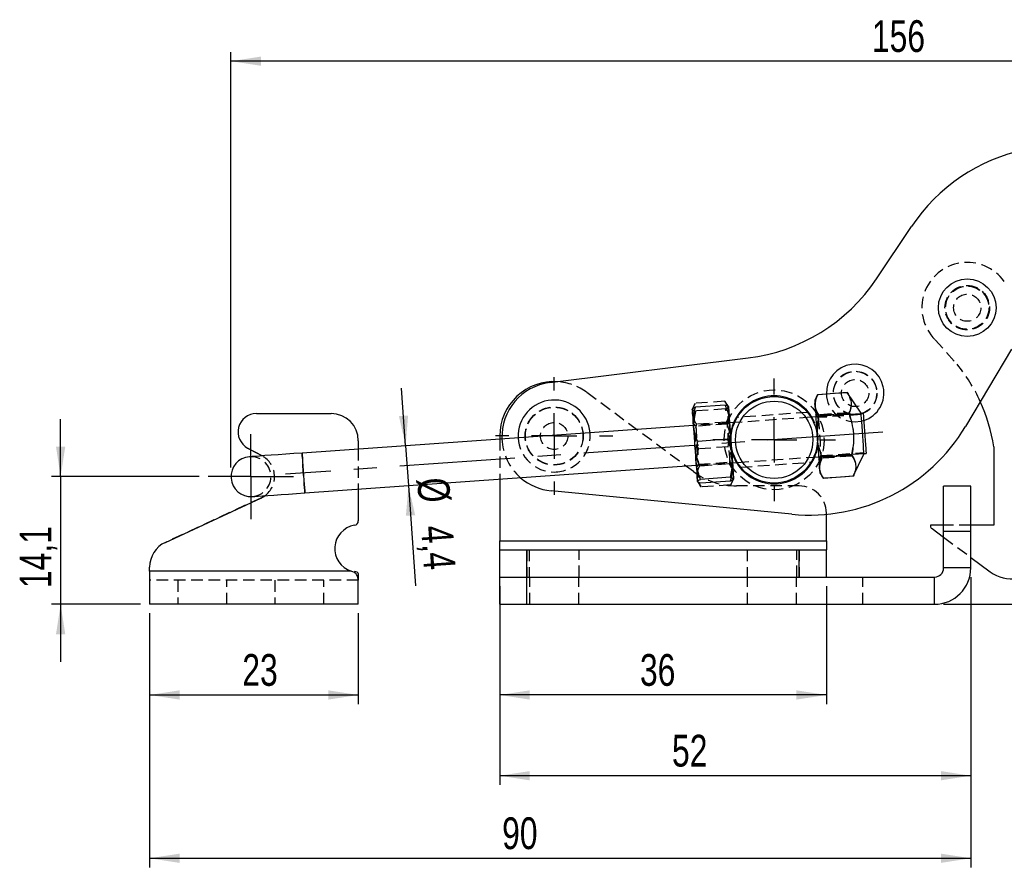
# Model space of a CAD drawing. Extents: x 33 to 408, y 78 to 258.
# Tile 4 of 24: x 41 to 150, y 165 to 258. Entities that reach past the tile are written whole.
import ezdxf

# ---------------------------------------------------------------- set-up
doc = ezdxf.new("R2010")
doc.units = 0
doc.linetypes.add('CENTERX2', pattern=[20.32, 12.7, -2.54, 2.54, -2.54])
doc.linetypes.add('HIDDEN', pattern=[1.905, 1.27, -0.635])
doc.layers.get('0').update_dxf_attribs({"linetype": 'CONTINUOUS'})
doc.layers.add('FORMATO', color=179, linetype='CONTINUOUS')
doc.styles.add('SLDTEXTSTYLE0', font='TXT', dxfattribs={"width": 0.75})
doc.dimstyles.new('SLDDIMSTYLE0', dxfattribs={"dimtxt": 3.5, "dimasz": 3.302, "dimexe": 0, "dimexo": 0.0625, "dimgap": 0.875, "dimtad": 1, "dimdec": 1, "dimrnd": 1e-09, "dimzin": 12, "dimtxsty": 'SLDTEXTSTYLE0', "dimsah": 1, "dimcen": 0.09, "dimazin": 3, "dimtfac": 1, "dimtdec": 1, "dimtmove": 0, "dimatfit": 3, "dimtolj": 1, "dimtzin": 12})
doc.dimstyles.new('SLDDIMSTYLE1', dxfattribs={"dimtxt": 3.5, "dimasz": 3.302, "dimexe": 0, "dimexo": 0.0625, "dimgap": 0.875, "dimtad": 1, "dimdec": 1, "dimrnd": 1e-09, "dimzin": 12, "dimtxsty": 'SLDTEXTSTYLE0', "dimsah": 1, "dimcen": 0.09, "dimazin": 3, "dimtfac": 1, "dimtofl": 0, "dimtmove": 0, "dimatfit": 3, "dimtolj": 1, "dimtzin": 12})
doc.dimstyles.new('SLDDIMSTYLE2', dxfattribs={"dimtxt": 3.5, "dimasz": 3.302, "dimexe": 0, "dimexo": 0.0625, "dimgap": 0.875, "dimtad": 1, "dimdec": 0, "dimrnd": 1e-09, "dimzin": 12, "dimtxsty": 'SLDTEXTSTYLE0', "dimsah": 1, "dimcen": 0.09, "dimazin": 3, "dimtfac": 1, "dimtofl": 0, "dimtmove": 0, "dimatfit": 3, "dimtolj": 1, "dimtzin": 12})
doc.dimstyles.new('SLDDIMSTYLE3', dxfattribs={"dimtxt": 3.5, "dimasz": 3.302, "dimexe": 0, "dimexo": 0.0625, "dimgap": 0.875, "dimtad": 1, "dimdec": 3, "dimrnd": 1e-09, "dimzin": 12, "dimtxsty": 'SLDTEXTSTYLE0', "dimsah": 1, "dimcen": 0.09, "dimazin": 3, "dimtfac": 1, "dimtdec": 3, "dimtofl": 0, "dimtmove": 0, "dimatfit": 3, "dimtolj": 1, "dimtzin": 12})
doc.dimstyles.new('SLDDIMSTYLE4', dxfattribs={"dimtxt": 3.5, "dimasz": 3.302, "dimexe": 0, "dimexo": 0.0625, "dimgap": 0.875, "dimtad": 1, "dimdec": 3, "dimrnd": 1e-09, "dimzin": 12, "dimtxsty": 'SLDTEXTSTYLE0', "dimsah": 1, "dimcen": 0.09, "dimazin": 3, "dimtfac": 1, "dimtdec": 3, "dimtmove": 0, "dimatfit": 3, "dimtolj": 1, "dimtzin": 12})
doc.dimstyles.new('SLDDIMSTYLE5', dxfattribs={"dimtxt": 3.5, "dimasz": 3.302, "dimexe": 0, "dimexo": 0.0625, "dimgap": 0.875, "dimtad": 1, "dimdec": 0, "dimrnd": 1e-09, "dimzin": 12, "dimtxsty": 'SLDTEXTSTYLE0', "dimsah": 1, "dimcen": 0.09, "dimazin": 3, "dimtfac": 1, "dimtdec": 0, "dimtofl": 0, "dimtmove": 0, "dimatfit": 3, "dimtolj": 1, "dimtzin": 12})

# ---------------------------------------------------------------- blocks, each defined once
blk = doc.blocks.new('_D')
at = {"layer": 'FORMATO'}
for p, q in [((45.87, 208.09), (45.87, 214.44)), ((61.14, 208.09), (44.87, 208.09)), ((45.87, 208.09), (45.87, 194.02)), ((54.67, 194.02), (44.87, 194.02)), ((45.87, 194.02), (45.87, 187.67))]:
    blk.add_line(p, q, dxfattribs=at)
for points in [[(45.87, 208.09), (46.38, 211.39), (45.36, 211.39)], [(45.87, 194.02), (45.36, 190.72), (46.38, 190.72)]]:
    blk.add_solid(points, dxfattribs=at)
at = {"layer": 'FORMATO', "insert": (41.36, 195.8), "char_height": 3.5, "attachment_point": 1, "rotation": 90, "style": 'SLDTEXTSTYLE0'}
blk.add_mtext('14,1', dxfattribs=at)
blk = doc.blocks.new('_D_1')
at = {"layer": 'FORMATO'}
for p, q in [((200.05, 247.99), (232.81, 247.99)), ((231.81, 247.99), (231.81, 194.02)), ((143.17, 194.02), (232.81, 194.02))]:
    blk.add_line(p, q, dxfattribs=at)
for points in [[(231.81, 247.99), (231.3, 244.69), (232.31, 244.69)], [(231.81, 194.02), (232.31, 197.32), (231.3, 197.32)]]:
    blk.add_solid(points, dxfattribs=at)
at = {"layer": 'FORMATO', "insert": (227.29, 218.08), "char_height": 3.5, "attachment_point": 1, "rotation": 90, "style": 'SLDTEXTSTYLE0'}
blk.add_mtext('59', dxfattribs=at)
blk = doc.blocks.new('_D_2')
at = {"layer": 'FORMATO'}
for p, q in [((64.64, 209.09), (64.64, 254.88)), ((221.13, 235.72), (221.13, 254.88)), ((221.13, 253.88), (64.64, 253.88))]:
    blk.add_line(p, q, dxfattribs=at)
for points in [[(64.64, 253.88), (67.94, 253.38), (67.94, 254.39)], [(221.13, 253.88), (217.82, 254.39), (217.82, 253.38)]]:
    blk.add_solid(points, dxfattribs=at)
at = {"layer": 'FORMATO', "insert": (135.27, 258.4), "char_height": 3.5, "attachment_point": 1, "style": 'SLDTEXTSTYLE0'}
blk.add_mtext('156', dxfattribs=at)
blk = doc.blocks.new('_D_3')
at = {"layer": 'FORMATO'}
for p, q in [((94.26, 196.02), (94.26, 183.02)), ((130.26, 196.02), (130.26, 183.02)), ((130.26, 184.02), (94.26, 184.02))]:
    blk.add_line(p, q, dxfattribs=at)
for points in [[(94.26, 184.02), (97.56, 183.51), (97.56, 184.53)], [(130.26, 184.02), (126.96, 184.53), (126.96, 183.51)]]:
    blk.add_solid(points, dxfattribs=at)
at = {"layer": 'FORMATO', "insert": (109.71, 188.53), "char_height": 3.5, "attachment_point": 1, "style": 'SLDTEXTSTYLE0'}
blk.add_mtext('36', dxfattribs=at)
blk = doc.blocks.new('_D_4')
at = {"layer": 'FORMATO'}
for p, q in [((55.67, 193.02), (55.67, 183.02)), ((78.67, 193.02), (78.67, 183.02)), ((55.67, 184.02), (78.67, 184.02))]:
    blk.add_line(p, q, dxfattribs=at)
for points in [[(55.67, 184.02), (58.98, 183.51), (58.98, 184.53)], [(78.67, 184.02), (75.37, 184.53), (75.37, 183.51)]]:
    blk.add_solid(points, dxfattribs=at)
at = {"layer": 'FORMATO', "insert": (65.89, 188.53), "char_height": 3.5, "attachment_point": 1, "style": 'SLDTEXTSTYLE0'}
blk.add_mtext('23', dxfattribs=at)
blk = doc.blocks.new('_D_5')
at = {"layer": 'FORMATO'}
for p, q in [((146.17, 197.02), (146.17, 165.02)), ((55.67, 193.02), (55.67, 165.02)), ((55.67, 166.02), (146.17, 166.02))]:
    blk.add_line(p, q, dxfattribs=at)
for points in [[(55.67, 166.02), (58.98, 165.51), (58.98, 166.53)], [(146.17, 166.02), (142.87, 166.53), (142.87, 165.51)]]:
    blk.add_solid(points, dxfattribs=at)
at = {"layer": 'FORMATO', "insert": (94.52, 170.53), "char_height": 3.5, "attachment_point": 1, "style": 'SLDTEXTSTYLE0'}
blk.add_mtext('90', dxfattribs=at)
blk = doc.blocks.new('_D_6')
at = {"layer": 'FORMATO'}
for p, q in [((83.89, 211.49), (83.44, 217.83)), ((83.89, 211.49), (84.2, 207.1)), ((84.2, 207.1), (84.98, 196.06))]:
    blk.add_line(p, q, dxfattribs=at)
for points in [[(83.89, 211.49), (84.16, 214.82), (83.15, 214.75)], [(84.2, 207.1), (83.92, 203.77), (84.94, 203.84)]]:
    blk.add_solid(points, dxfattribs=at)
at = {"layer": 'FORMATO', "char_height": 3.5, "attachment_point": 1, "rotation": 274.0285, "style": 'SLDTEXTSTYLE0'}
for s, insert in [('%%c', (88.65, 208.09)), ('4,4', (89.07, 202.83))]:
    blk.add_mtext(s, dxfattribs=dict(at, insert=insert))
blk = doc.blocks.new('_D_7')
at = {"layer": 'FORMATO'}
for p, q in [((146.17, 197.02), (146.17, 174.12)), ((94.26, 193.02), (94.26, 174.12)), ((146.17, 175.12), (94.26, 175.12))]:
    blk.add_line(p, q, dxfattribs=at)
for points in [[(94.26, 175.12), (97.56, 174.61), (97.56, 175.63)], [(146.17, 175.12), (142.87, 175.63), (142.87, 174.61)]]:
    blk.add_solid(points, dxfattribs=at)
at = {"layer": 'FORMATO', "insert": (113.24, 179.63), "char_height": 3.5, "attachment_point": 1, "style": 'SLDTEXTSTYLE0'}
blk.add_mtext('52', dxfattribs=at)
blk = doc.blocks.new('SW_CENTERMARKSYMBOL_0')
at = {"layer": 'FORMATO', "color": 0}
for p, q in [((0, 5), (0, 6.7625)), ((0, 0), (0, 2.5)), ((-5, 0), (-6.7625, 0)), ((0, 0), (-2.5, 0)), ((0, 0), (0, -2.5)), ((0, 0), (2.5, 0)), ((5, 0), (6.7625, 0)), ((0, -5), (0, -6.7625))]:
    blk.add_line(p, q, dxfattribs=at)
blk = doc.blocks.new('SW_CENTERMARKSYMBOL_1')
at = {"layer": 'FORMATO', "color": 0}
for p, q in [((0, 5), (0, 6.46875)), ((0, 0), (0, 2.5)), ((-5, 0), (-6.46875, 0)), ((0, 0), (-2.5, 0)), ((0, 0), (0, -2.5)), ((0, 0), (2.5, 0)), ((5, 0), (6.46875, 0)), ((0, -5), (0, -6.46875))]:
    blk.add_line(p, q, dxfattribs=at)
blk = doc.blocks.new('SW_CENTERMARKSYMBOL_3')
at = {"layer": 'FORMATO', "color": 0}
for p, q in [((0, 2.5), (0, 4.7)), ((0, 0), (0, 2.5)), ((-2.5, 0), (-4.7, 0)), ((0, 0), (-2.5, 0)), ((0, 0), (0, -2.5)), ((0, 0), (2.5, 0)), ((2.5, 0), (4.7, 0)), ((0, -2.5), (0, -4.7))]:
    blk.add_line(p, q, dxfattribs=at)

msp = doc.modelspace()

# ---------------------------------------------------------------- linework, layer by layer
at = {"color": 7, "linetype": 'CONTINUOUS'}
for p, q in [((135.7758, 229.894), (139.6425, 235.674)), ((150.6406, 222.1259), (145.5795, 213.6222)), ((99.7611, 218.447), (121.6226, 221.1677)), ((129.2814, 217.1128), (128.9685, 216.4704)), ((132.5588, 217.3436), (129.2814, 217.1128)), ((134.0778, 215.0939), (132.5588, 217.3436)), ((119.0972, 215.9668), (115.8199, 215.736)), ((67.442, 215.0375), (75.6742, 215.0375)), ((132.721, 215.0399), (129.4437, 214.8091)), ((134.3195, 215.0428), (134.0826, 215.0261)), ((120.1308, 214.0436), (119.5935, 214.0057)), ((129.095, 214.6749), (128.5577, 214.637)), ((115.6034, 213.7247), (72.4727, 210.6872)), ((78.6742, 212.0375), (78.6742, 211.1239)), ((94.2588, 212.567), (94.2588, 212.2215)), ((119.3625, 212.1996), (116.0852, 211.9688)), ((68.0693, 210.3771), (66.4784, 211.2399)), ((133.2077, 208.1288), (134.3965, 210.5692)), ((134.3917, 210.637), (134.6286, 210.6537)), ((148.7127, 211.3745), (148.7127, 202.7531)), ((119.9026, 209.6166), (120.4399, 209.6544)), ((128.8668, 210.2479), (129.4041, 210.2857)), ((133.0455, 210.4325), (129.7681, 210.2017)), ((72.7818, 206.2981), (115.9125, 209.3356)), ((129.5305, 208.4902), (129.9304, 207.898)), ((94.2588, 207.8106), (94.2588, 201.0229)), ((119.657, 208.0188), (116.3796, 207.788)), ((119.6861, 207.6053), (116.4088, 207.3745)), ((133.2077, 208.1288), (129.9304, 207.898)), ((78.6742, 206.713), (78.6742, 203.2155)), ((126.4604, 203.9444), (99.9223, 206.521)), ((146.1728, 207.0231), (143.1728, 207.0231)), ((143.1728, 202.0231), (143.1728, 207.0231)), ((146.1728, 202.0231), (146.1728, 207.0231)), ((57.4105, 200.8382), (67.9368, 205.7271)), ((67.9368, 205.7271), (68.3784, 205.9879)), ((130.2588, 201.0229), (130.2588, 203.9381)), ((141.7127, 202.7531), (141.7127, 202.6463)), ((143.1728, 202.7531), (141.7127, 202.7531)), ((141.8943, 202.3706), (143.1728, 201.4193)), ((146.1728, 202.0231), (143.1728, 202.0231)), ((143.1728, 198.0229), (143.1728, 202.0231)), ((148.7127, 202.7531), (146.1728, 202.7531)), ((146.1728, 198.0229), (146.1728, 202.0231)), ((94.2588, 200.0229), (94.2588, 201.0229)), ((94.2588, 201.0229), (130.2588, 201.0229)), ((130.2588, 201.0229), (130.2588, 200.0229)), ((94.2588, 197.0229), (94.2588, 200.0229)), ((94.2588, 200.0229), (97.2588, 200.0229)), ((97.2588, 197.0229), (97.2588, 200.0229)), ((97.2588, 200.0229), (127.2588, 200.0229)), ((127.2588, 197.0229), (127.2588, 200.0229)), ((127.2588, 200.0229), (130.2588, 200.0229)), ((130.2588, 197.0229), (130.2588, 200.0229)), ((146.1728, 199.1869), (148.3148, 197.5929)), ((55.6742, 197.6729), (55.6742, 198.1174)), ((55.6742, 197.6729), (55.6742, 194.0229)), ((77.9039, 197.6729), (55.6742, 197.6729)), ((78.2549, 197.5264), (77.9039, 197.6729)), ((78.2549, 197.6327), (78.2549, 197.5264)), ((146.1728, 198.0229), (143.1728, 198.0229)), ((78.6742, 197.3968), (78.6742, 196.6653)), ((78.6742, 194.0229), (78.6742, 196.6653)), ((94.2588, 194.0229), (94.2588, 197.0229)), ((94.2588, 197.0229), (97.2588, 197.0229)), ((97.2588, 194.0229), (97.2588, 197.0229)), ((97.2588, 197.0229), (127.2588, 197.0229)), ((127.286, 197.0229), (142.1728, 197.0229)), ((142.1728, 194.0229), (142.1728, 197.0229)), ((78.6742, 194.0229), (55.6742, 194.0229)), ((94.2588, 194.0229), (97.2588, 194.0229)), ((97.2588, 194.0229), (142.1728, 194.0229))]:
    msp.add_line(p, q, dxfattribs=at)
at = {"color": 7, "linetype": 'HIDDEN'}
for p, q in [((142.2307, 223.1802), (144.6624, 220.4742)), ((115.5956, 208.6457), (103.8374, 217.383)), ((132.5589, 217.3425), (129.2815, 217.1117)), ((115.7898, 216.1626), (115.4769, 215.5203)), ((119.0672, 216.3934), (115.7898, 216.1626)), ((119.467, 215.8013), (119.0672, 216.3934)), ((115.4769, 215.5203), (115.4781, 215.5042)), ((119.1264, 215.5533), (115.849, 215.3225)), ((119.467, 215.8013), (119.4682, 215.7852)), ((128.1927, 215.1627), (120.4269, 214.6158)), ((129.3613, 214.5934), (129.0759, 214.9455)), ((134.0826, 215.0261), (129.095, 214.6749)), ((134.0896, 214.9264), (129.3613, 214.5934)), ((132.7149, 215.1266), (129.4376, 214.8958)), ((132.7272, 214.9521), (129.4498, 214.7213)), ((115.8697, 213.6432), (115.5843, 213.9953)), ((119.5935, 214.0057), (115.6034, 213.7247)), ((119.3412, 213.8877), (115.8697, 213.6432)), ((119.2294, 214.0897), (115.9521, 213.8589)), ((119.5744, 214.2763), (119.3412, 213.8877)), ((128.5577, 214.637), (120.1308, 214.0436)), ((94.2588, 212.2215), (94.2588, 207.8106)), ((66.4784, 211.2399), (68.0812, 210.3706)), ((78.6742, 211.1239), (78.6742, 206.713)), ((119.4208, 211.3725), (116.1434, 211.1417)), ((129.4041, 210.2857), (134.3917, 210.637)), ((129.6564, 210.4038), (134.3847, 210.7367)), ((133.0393, 210.5203), (129.762, 210.2895)), ((134.3965, 210.5692), (134.3965, 210.5698)), ((68.0812, 210.3706), (68.0693, 210.3771)), ((115.9125, 209.3356), (119.9026, 209.6166)), ((115.9315, 209.065), (116.1648, 209.4536)), ((116.1648, 209.4536), (119.6363, 209.6981)), ((119.5539, 209.4824), (116.2766, 209.2515)), ((119.6363, 209.6981), (119.9217, 209.346)), ((120.4399, 209.6544), (128.8668, 210.2479)), ((120.8094, 209.1291), (128.5728, 209.6758)), ((129.4231, 210.0151), (129.6564, 210.4038)), ((129.6563, 210.4043), (129.6564, 210.4038)), ((133.0516, 210.3458), (129.7743, 210.115)), ((116.0378, 207.5561), (116.0389, 207.54)), ((116.0389, 207.54), (116.4388, 206.9479)), ((119.7162, 207.1787), (120.0291, 207.821)), ((120.0279, 207.8371), (120.0291, 207.821)), ((133.2077, 208.1299), (129.9303, 207.8991)), ((133.2077, 208.1299), (133.2295, 208.1868)), ((119.7162, 207.1787), (116.4388, 206.9479)), ((127.2588, 207.067), (120.3671, 207.067)), ((67.9368, 205.7271), (57.4105, 200.8382)), ((130.2588, 203.9381), (130.2588, 204.067)), ((146.1728, 202.7531), (143.1728, 202.7531)), ((146.1728, 202.0231), (143.1728, 202.0231)), ((94.2588, 201.0229), (130.2588, 201.0229)), ((143.1728, 201.4193), (146.1728, 199.1869)), ((97.2588, 200.0229), (97.2588, 197.0229)), ((97.5088, 200.0229), (97.5088, 197.0229)), ((103.0088, 197.0229), (103.0088, 200.0229)), ((121.5088, 200.0229), (121.5088, 197.0229)), ((127.0088, 197.0229), (127.0088, 200.0229)), ((127.2588, 200.0229), (127.2588, 197.0229)), ((77.9039, 197.6729), (55.6742, 197.6729)), ((146.1728, 198.0229), (143.1728, 198.0229)), ((78.6742, 196.6729), (55.6742, 196.6729)), ((58.7742, 196.6729), (58.7742, 194.0229)), ((64.1742, 194.0229), (64.1742, 196.6729)), ((69.4742, 196.6729), (69.4742, 194.0229)), ((74.8742, 194.0229), (74.8742, 196.6729)), ((78.6742, 196.6653), (78.6742, 196.6729)), ((97.2588, 194.0229), (97.2588, 197.0229)), ((97.5588, 194.0229), (97.5588, 197.0229)), ((102.9588, 194.0229), (102.9588, 197.0229)), ((121.5588, 194.0229), (121.5588, 197.0229)), ((126.9588, 194.0229), (126.9588, 197.0229)), ((134.2588, 194.0229), (134.2588, 197.0229)), ((142.1728, 194.0229), (142.1728, 197.0229))]:
    msp.add_line(p, q, dxfattribs=at)
at = {"color": 7, "linetype": 'CONTINUOUS', "flags": 128}
for points in [[(128.9685, 216.4704), (128.9709, 216.4363), (128.9781, 216.3345), (128.9899, 216.1667), (129.0062, 215.9358)], [(129.0062, 215.9358), (129.0266, 215.6459), (129.0508, 215.3017), (129.0785, 214.9093), (129.109, 214.4754), (129.142, 214.0073), (129.1768, 213.513), (129.2128, 213.0011), (129.2495, 212.4803)], [(115.4781, 215.5042), (115.4772, 215.5169), (115.4811, 215.4614), (115.4897, 215.3387), (115.503, 215.1508), (115.5205, 214.901), (115.5422, 214.5934), (115.5676, 214.2335), (115.5962, 213.8273)], [(119.4682, 215.7852), (119.4673, 215.7979), (119.4712, 215.7424), (119.4798, 215.6197), (119.4931, 215.4318), (119.5107, 215.182), (119.5323, 214.8744), (119.5577, 214.5145), (119.5863, 214.1083)], [(134.3965, 210.5692), (134.3919, 210.635), (134.3782, 210.8284), (134.3564, 211.1382), (134.3277, 211.5464), (134.2937, 212.0293), (134.2564, 212.5589), (134.218, 213.1043), (134.1807, 213.6338), (134.1467, 214.1167), (134.1179, 214.525), (134.0961, 214.8348), (134.0825, 215.0282), (134.0778, 215.0939)], [(134.3195, 215.0428), (134.324, 214.979), (134.3372, 214.7914), (134.3584, 214.4909), (134.3863, 214.0949), (134.4193, 213.6264), (134.4555, 213.1128), (134.4927, 212.5837), (134.5289, 212.07), (134.5619, 211.6016), (134.5898, 211.2056), (134.6109, 210.9051), (134.6241, 210.7175), (134.6286, 210.6537)], [(115.5962, 213.8273), (115.6275, 213.3818), (115.6611, 212.9046), (115.6964, 212.4039), (115.7327, 211.8883), (115.7695, 211.3665), (115.806, 210.8475), (115.8417, 210.3402), (115.876, 209.8533)], [(119.5863, 214.1083), (119.6177, 213.6628), (119.6513, 213.1856), (119.6865, 212.6849), (119.7228, 212.1693), (119.7596, 211.6475), (119.7961, 211.1285), (119.8319, 210.6212), (119.8661, 210.1343)], [(129.2495, 212.4803), (129.2862, 211.9595), (129.3223, 211.4476), (129.3571, 210.9534), (129.39, 210.4852), (129.4206, 210.0513), (129.4482, 209.6589), (129.4725, 209.3147), (129.4929, 209.0248)], [(72.4727, 210.6872), (71.5676, 210.6235), (70.6848, 210.5613), (69.8461, 210.5022), (69.072, 210.4477), (68.3816, 210.3991), (67.792, 210.3575), (67.3176, 210.3241), (66.9702, 210.2997), (66.7583, 210.2847), (66.687, 210.2797)], [(115.876, 209.8533), (115.9083, 209.395), (115.938, 208.9733), (115.9646, 208.5954), (115.9877, 208.2676), (116.0069, 207.9957), (116.0217, 207.7842), (116.0321, 207.6369), (116.0378, 207.5561)], [(119.8661, 210.1343), (119.8984, 209.6761), (119.9281, 209.2543), (119.9547, 208.8764), (119.9778, 208.5486), (119.997, 208.2767), (120.0119, 208.0652), (120.0222, 207.9179), (120.0279, 207.8371)], [(129.4929, 209.0248), (129.5091, 208.7939), (129.521, 208.6261), (129.5281, 208.5243), (129.5305, 208.4902)], [(66.9961, 205.8906), (67.0674, 205.8956), (67.2793, 205.9105), (67.6268, 205.935), (68.1011, 205.9684), (68.6907, 206.0099), (69.3811, 206.0586), (70.1552, 206.1131), (70.9939, 206.1722), (71.8767, 206.2343), (72.7818, 206.2981)]]:
    msp.add_lwpolyline(points, dxfattribs=at)
at = {"color": 7, "linetype": 'HIDDEN', "flags": 128}
for points in [[(119.3549, 213.6937), (119.3437, 213.853), (119.3412, 213.8877)], [(129.3613, 214.5934), (129.3625, 214.5769), (129.3717, 214.4463), (129.3895, 214.1933), (129.4148, 213.8338), (129.446, 213.3905), (129.4812, 212.8911), (129.5181, 212.367), (129.5544, 211.8512), (129.5879, 211.3761), (129.6164, 210.9715), (129.6381, 210.6629), (129.6517, 210.4696), (129.6564, 210.4038)], [(133.425, 214.1314), (134.0642, 214.1963), (134.3735, 214.2763)], [(115.8697, 213.6432), (115.87, 213.6398), (115.8767, 213.5446), (115.8922, 213.3239), (115.9156, 212.9917), (115.9454, 212.5688), (115.9797, 212.0817), (116.0164, 211.5612), (116.0531, 211.0398), (116.0875, 210.5504), (116.1176, 210.1238), (116.1413, 209.7866), (116.1573, 209.5601), (116.1644, 209.4586), (116.1648, 209.4536)], [(119.6363, 209.6981), (119.6335, 209.7376), (119.6218, 209.9029), (119.6018, 210.187), (119.5747, 210.572), (119.5422, 211.0336), (119.5063, 211.543), (119.4694, 212.0681), (119.4336, 212.5759), (119.4013, 213.0345), (119.3745, 213.4151), (119.3549, 213.6937)], [(72.7818, 206.2981), (72.7773, 206.3618), (72.7641, 206.5494), (72.743, 206.85), (72.7151, 207.246), (72.6821, 207.7144), (72.6459, 208.2281), (72.6086, 208.7572), (72.5725, 209.2708), (72.5395, 209.7393), (72.5116, 210.1353), (72.4904, 210.4358), (72.4772, 210.6234), (72.4727, 210.6872)]]:
    msp.add_lwpolyline(points, dxfattribs=at)
at = {"color": 8, "linetype": 'CONTINUOUS', "flags": 128}
msp.add_lwpolyline([(72.4727, 210.6872), (72.4772, 210.6234), (72.4904, 210.4358), (72.5116, 210.1353), (72.5395, 209.7393), (72.5725, 209.2708), (72.6086, 208.7572), (72.6459, 208.2281), (72.6821, 207.7144), (72.7151, 207.246), (72.743, 206.85), (72.7641, 206.5494), (72.7773, 206.3618), (72.7818, 206.2981)], dxfattribs=at)
at = {"color": 7, "linetype": 'CONTINUOUS'}
for centre, radius in [((145.7744, 226.7076), 3.175), ((124.4988, 212.1457), 4.7625), ((124.4988, 212.1457), 4.2625)]:
    msp.add_circle(centre, radius, dxfattribs=at)
at = {"color": 7, "linetype": 'HIDDEN'}
for centre, radius in [((145.7744, 226.7076), 2.45), ((145.7744, 226.7076), 2.4), ((145.7744, 226.7076), 2.3813), ((145.7744, 226.7076), 1.5), ((133.425, 217.3064), 2.4), ((133.425, 217.3064), 2.3813), ((133.425, 217.3064), 1.5), ((124.4988, 212.1457), 5.5), ((100.2588, 212.567), 3.2), ((100.2588, 212.567), 3.175), ((100.2588, 212.567), 1.5)]:
    msp.add_circle(centre, radius, dxfattribs=at)
at = {"color": 7, "linetype": 'CONTINUOUS'}
for centre, radius, start, end in [((156.2657, 224.5534), 20, 101.883731, 146.218226), ((119.1526, 241.0146), 20, 277.094158, 326.218226), ((133.425, 217.3064), 3.175, 287.38149, 182.259426), ((100.2588, 212.567), 6, 86.432838, 180), ((100.5021, 212.4929), 6, 97.094158, 182.425418), ((100.2588, 212.567), 3.9687, 5.137982, 182.918932), ((124.4988, 212.1457), 4.85, 31.003879, 157.053035), ((129.8992, 208.4518), 19.0392, 8.83041, 24.57173), ((67.442, 213.0165), 2.021, 90, 241.52583), ((75.6742, 212.0375), 3, 0, 90), ((128.393, 223.8508), 20, 264.454585, 329.240568), ((66.8416, 208.0852), 2.2, 94.028457, 274.028457), ((124.4988, 212.1457), 4.85, 211.003879, 337.053035), ((100.5021, 212.4929), 6, 228.88698, 264.454585), ((78.1742, 203.2155), 0.5, 279.281799, 0), ((78.6742, 200.1561), 2.6, 99.281799, 252.764996), ((142.0127, 202.6463), 0.3, 179.999788, 246.743629), ((58.6742, 198.1174), 3, 114.912156, 180), ((142.1728, 198.0229), 4, 270, 0), ((142.1728, 198.0229), 1, 270, 0), ((150.7027, 200.8019), 4, 233.3456, 323.691385)]:
    msp.add_arc(centre, radius, start, end, dxfattribs=at)
at = {"color": 7, "linetype": 'HIDDEN'}
for centre, radius, start, end in [((145.7744, 226.7076), 5, 35.178603, 224.868327), ((129.8992, 208.4518), 19.0392, 24.57173, 39.157817), ((100.2588, 212.567), 6, 53.384809, 86.432838), ((133.425, 217.3064), 3.175, 182.259426, 270), ((124.4988, 212.1457), 4.85, 157.053035, 176.841911), ((124.4988, 212.1457), 4.85, 337.053035, 31.003879), ((100.2588, 212.567), 3.9688, 270, 5.137982), ((100.5021, 212.4929), 6, 182.425418, 228.88698), ((100.2588, 212.567), 3.9688, 182.918932, 270), ((124.4988, 212.1457), 4.85, 176.841911, 211.003879), ((66.8416, 208.0852), 2.2, 274.028457, 94.028457), ((66.8416, 208.0852), 2.6, 306.2327, 61.52583), ((120.3671, 215.067), 8, 233.384809, 270), ((127.2588, 204.067), 3, 0, 90)]:
    msp.add_arc(centre, radius, start, end, dxfattribs=at)
for points, knots in [([(129.0031, 215.9786), (129.0017, 216.0049), (128.991, 216.204), (129.0381, 216.5654), (129.1875, 216.8968), (129.2587, 217.0547)], [0, 0, 0, 0, 0.07376231, 0.5589096, 1, 1, 1, 1]), ([(129.2815, 217.1117), (129.1956, 216.9106), (129.0221, 216.5046), (129.0136, 216.097), (129.0093, 215.8914)], [0, 0, 0, 0, 0.4954579, 1, 1, 1, 1]), ([(132.9186, 216.5329), (132.8982, 216.6244), (132.8363, 216.9034), (132.6703, 217.166), (132.5589, 217.3425)], [0, 0, 0, 0, 0.32813577, 1, 1, 1, 1]), ([(115.5146, 214.9857), (115.5131, 215.013), (115.5017, 215.22), (115.5521, 215.6153), (115.7101, 215.9791), (115.7898, 216.1626)], [0, 0, 0, 0, 0.07004736, 0.53076225, 1, 1, 1, 1]), ([(119.0672, 216.3934), (119.18, 216.2134), (119.4076, 215.85), (119.4721, 215.4623), (119.5047, 215.2667)], [0, 0, 0, 0, 0.49545809, 1, 1, 1, 1]), ([(129.4376, 214.8958), (129.3253, 215.0687), (129.0987, 215.4177), (129.0352, 215.7905), (129.0031, 215.9786)], [0, 0, 0, 0, 0.49545806, 1, 1, 1, 1]), ([(115.4781, 215.5042), (115.4788, 215.4993), (115.4847, 215.4624), (115.5674, 215.3979), (115.7546, 215.3478), (115.849, 215.3225)], [0, 0, 0, 0, 0.070047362, 0.530762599, 1, 1, 1, 1]), ([(115.9521, 213.8589), (115.8393, 214.039), (115.6117, 214.4024), (115.5471, 214.7901), (115.5146, 214.9857)], [0, 0, 0, 0, 0.49545797, 1, 1, 1, 1]), ([(115.849, 215.3225), (115.8144, 215.1698), (115.7187, 214.747), (115.6176, 214.0399), (115.6324, 213.4858), (115.6398, 213.207)], [0, 0, 0, 0, 0.21922414, 0.60707365, 1, 1, 1, 1]), ([(119.1264, 215.5533), (119.2236, 215.5939), (119.4199, 215.6758), (119.452, 215.7485), (119.4682, 215.7852)], [0, 0, 0, 0, 0.495458, 1, 1, 1, 1]), ([(119.63, 213.488), (119.5988, 213.7613), (119.5361, 214.312), (119.3374, 214.9982), (119.182, 215.407), (119.1264, 215.5533)], [0, 0, 0, 0, 0.38751591, 0.78077631, 1, 1, 1, 1]), ([(119.5047, 215.2667), (119.5062, 215.2394), (119.5175, 215.0324), (119.4672, 214.6371), (119.3092, 214.2733), (119.2294, 214.0897)], [0, 0, 0, 0, 0.07004768, 0.53076242, 1, 1, 1, 1]), ([(129.0093, 215.8914), (129.0117, 215.8631), (129.03, 215.6488), (129.1364, 215.2498), (129.3447, 214.8985), (129.4498, 214.7213)], [0, 0, 0, 0, 0.07004712, 0.53076224, 1, 1, 1, 1]), ([(129.2434, 212.5676), (129.2339, 212.8704), (129.2149, 213.4807), (129.3105, 214.2589), (129.4041, 214.7279), (129.4376, 214.8958)], [0, 0, 0, 0, 0.38751602, 0.78077648, 1, 1, 1, 1]), ([(132.7149, 215.1266), (132.7718, 214.9651), (132.9592, 214.4328), (133.1897, 213.4908), (133.308, 212.0957), (133.1397, 211.1087), (133.0393, 210.5203)], [0, 0, 0, 0, 0.10969122, 0.36147997, 0.61934053, 1, 1, 1, 1]), ([(132.7272, 214.9521), (132.8242, 215.167), (132.9679, 215.4856), (132.9708, 215.8047), (132.9717, 215.9085)], [0, 0, 0, 0, 0.674803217, 1, 1, 1, 1]), ([(115.7579, 211.5301), (115.7485, 211.8331), (115.7295, 212.4435), (115.825, 213.2219), (115.9186, 213.691), (115.9521, 213.8589)], [0, 0, 0, 0, 0.38751596, 0.78077635, 1, 1, 1, 1]), ([(119.2294, 214.0897), (119.2861, 213.9282), (119.4431, 213.4807), (119.6473, 212.7237), (119.7143, 212.1166), (119.7481, 211.8112)], [0, 0, 0, 0, 0.21922428, 0.60707372, 1, 1, 1, 1]), ([(129.3642, 214.2709), (129.3607, 214.2529), (129.3002, 213.9373), (129.2294, 213.31), (129.2469, 212.7), (129.2557, 212.3931)], [0, 0, 0, 0, 0.02931314, 0.5115005, 1, 1, 1, 1]), ([(115.6398, 213.207), (115.6559, 213.0385), (115.7232, 212.3324), (115.9618, 211.6564), (116.1434, 211.1417)], [0, 0, 0, 0, 0.23855125, 1, 1, 1, 1]), ([(119.4208, 211.3725), (119.5285, 211.9076), (119.67, 212.6104), (119.6377, 213.319), (119.63, 213.488)], [0, 0, 0, 0, 0.76144891, 1, 1, 1, 1]), ([(119.7481, 211.8112), (119.757, 211.6249), (119.7944, 210.8441), (119.6579, 210.071), (119.5539, 209.4824)], [0, 0, 0, 0, 0.23855134, 1, 1, 1, 1]), ([(129.762, 210.2895), (129.5765, 210.8577), (129.333, 211.6038), (129.2606, 212.3819), (129.2434, 212.5676)], [0, 0, 0, 0, 0.76144895, 1, 1, 1, 1]), ([(116.2766, 209.2515), (116.0911, 209.8198), (115.8476, 210.5662), (115.7752, 211.3445), (115.7579, 211.5301)], [0, 0, 0, 0, 0.76144888, 1, 1, 1, 1]), ([(116.1434, 211.1417), (116.0654, 210.8288), (115.9078, 210.1972), (115.9157, 209.5563), (115.9197, 209.233)], [0, 0, 0, 0, 0.495457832, 1, 1, 1, 1]), ([(119.9098, 209.514), (119.9063, 209.5586), (119.8792, 209.8965), (119.7565, 210.5285), (119.5334, 211.0895), (119.4208, 211.3725)], [0, 0, 0, 0, 0.07004739, 0.53076236, 1, 1, 1, 1]), ([(133.0393, 210.5203), (133.1569, 210.3201), (133.3945, 209.9153), (133.5144, 209.2993), (133.4445, 208.6973), (133.2871, 208.3202), (133.2077, 208.1299)], [0, 0, 0, 0, 0.264595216, 0.534927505, 0.765332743, 1, 1, 1, 1]), ([(119.5539, 209.4824), (119.6667, 209.3023), (119.8943, 208.9389), (119.9589, 208.5512), (119.9914, 208.3556)], [0, 0, 0, 0, 0.49545804, 1, 1, 1, 1]), ([(119.6861, 207.6053), (119.7642, 207.9182), (119.9217, 208.5498), (119.9138, 209.1906), (119.9098, 209.514)], [0, 0, 0, 0, 0.49545775, 1, 1, 1, 1]), ([(129.4898, 209.0692), (129.4882, 209.0976), (129.4763, 209.3123), (129.5256, 209.7223), (129.6827, 210.0993), (129.762, 210.2895)], [0, 0, 0, 0, 0.07004733, 0.53076243, 1, 1, 1, 1]), ([(129.7743, 210.115), (129.6873, 209.9281), (129.5118, 209.5507), (129.5012, 209.1727), (129.4959, 208.982)], [0, 0, 0, 0, 0.49545778, 1, 1, 1, 1]), ([(115.9197, 209.233), (115.9233, 209.1884), (115.9503, 208.8505), (116.073, 208.2185), (116.2962, 207.6575), (116.4088, 207.3745)], [0, 0, 0, 0, 0.07004761, 0.53076258, 1, 1, 1, 1]), ([(116.0013, 208.0746), (115.9998, 208.1019), (115.9885, 208.3089), (116.0388, 208.7042), (116.1968, 209.068), (116.2766, 209.2515)], [0, 0, 0, 0, 0.07004777, 0.53076248, 1, 1, 1, 1]), ([(119.9914, 208.3556), (119.9929, 208.3283), (120.0043, 208.1213), (119.9539, 207.726), (119.7959, 207.3622), (119.7162, 207.1787)], [0, 0, 0, 0, 0.07004746, 0.53076223, 1, 1, 1, 1]), ([(129.9303, 207.8991), (129.817, 208.0862), (129.5884, 208.4638), (129.5228, 208.8662), (129.4898, 209.0692)], [0, 0, 0, 0, 0.49545802, 1, 1, 1, 1]), ([(129.4959, 208.982), (129.4982, 208.9557), (129.5154, 208.7571), (129.6127, 208.4059), (129.8072, 208.0987), (129.8998, 207.9524)], [0, 0, 0, 0, 0.07376187, 0.55890906, 1, 1, 1, 1]), ([(116.4388, 206.9479), (116.326, 207.1279), (116.0984, 207.4913), (116.0339, 207.879), (116.0013, 208.0746)], [0, 0, 0, 0, 0.4954581, 1, 1, 1, 1])]:
    msp.add_open_spline(points, degree=3, knots=knots, dxfattribs=at)
at = {"color": 7, "linetype": 'CONTINUOUS'}
for points, knots in [([(129.0062, 215.9358), (129.0047, 215.9632), (128.9933, 216.1701), (129.0437, 216.5655), (129.2017, 216.9292), (129.2814, 217.1128)], [0, 0, 0, 0, 0.07004732, 0.53076232, 1, 1, 1, 1]), ([(132.5588, 217.3436), (132.6758, 217.1509), (132.9124, 216.7614), (133.0307, 216.1678), (132.9593, 215.5874), (132.8009, 215.2235), (132.721, 215.0399)], [0, 0, 0, 0, 0.26459533, 0.53492758, 0.76533265, 1, 1, 1, 1]), ([(119.0972, 215.9668), (119.2184, 215.6679), (119.4629, 215.0647), (119.5449, 214.429), (119.5863, 214.1083)], [0, 0, 0, 0, 0.49545794, 1, 1, 1, 1]), ([(119.4682, 215.7852), (119.4674, 215.79), (119.4616, 215.8269), (119.3788, 215.8914), (119.1917, 215.9415), (119.0972, 215.9668)], [0, 0, 0, 0, 0.07004737, 0.53076222, 1, 1, 1, 1]), ([(129.4437, 214.8091), (129.3309, 214.9891), (129.1032, 215.3525), (129.0387, 215.7402), (129.0062, 215.9358)], [0, 0, 0, 0, 0.4954578, 1, 1, 1, 1]), ([(115.8199, 215.736), (115.7226, 215.6954), (115.5264, 215.6135), (115.4943, 215.5408), (115.4781, 215.5042)], [0, 0, 0, 0, 0.495458, 1, 1, 1, 1]), ([(115.5962, 213.8273), (115.5934, 213.872), (115.5729, 214.2103), (115.6058, 214.8533), (115.7481, 215.44), (115.8199, 215.736)], [0, 0, 0, 0, 0.07004755, 0.53076252, 1, 1, 1, 1]), ([(132.721, 215.0399), (132.7779, 214.8783), (132.9654, 214.3459), (133.1958, 213.4037), (133.3141, 212.0083), (133.1458, 211.0211), (133.0455, 210.4325)], [0, 0, 0, 0, 0.10969122, 0.36147997, 0.61934046, 1, 1, 1, 1]), ([(116.0852, 211.9688), (115.964, 212.2677), (115.7195, 212.8709), (115.6375, 213.5066), (115.5962, 213.8273)], [0, 0, 0, 0, 0.49545812, 1, 1, 1, 1]), ([(119.5863, 214.1083), (119.589, 214.0637), (119.6096, 213.7253), (119.5767, 213.0824), (119.4344, 212.4956), (119.3625, 212.1996)], [0, 0, 0, 0, 0.070047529, 0.530762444, 1, 1, 1, 1]), ([(129.2495, 212.4803), (129.2401, 212.7833), (129.221, 213.3936), (129.3166, 214.172), (129.4102, 214.6412), (129.4437, 214.8091)], [0, 0, 0, 0, 0.38751593, 0.78077632, 1, 1, 1, 1]), ([(115.876, 209.8533), (115.8686, 210.1283), (115.8535, 210.6823), (115.9541, 211.3896), (116.0506, 211.8161), (116.0852, 211.9688)], [0, 0, 0, 0, 0.38751583, 0.78077627, 1, 1, 1, 1]), ([(119.3625, 212.1996), (119.4182, 212.0533), (119.5722, 211.6481), (119.7714, 210.9621), (119.8344, 210.4114), (119.8661, 210.1343)], [0, 0, 0, 0, 0.21922404, 0.60707363, 1, 1, 1, 1]), ([(129.7681, 210.2017), (129.5827, 210.77), (129.3391, 211.5163), (129.2668, 212.2946), (129.2495, 212.4803)], [0, 0, 0, 0, 0.7614489, 1, 1, 1, 1]), ([(116.3796, 207.788), (116.198, 208.3027), (115.9594, 208.9787), (115.8921, 209.6848), (115.876, 209.8533)], [0, 0, 0, 0, 0.761448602, 1, 1, 1, 1]), ([(119.8661, 210.1343), (119.8739, 209.9653), (119.9062, 209.2567), (119.7647, 208.5539), (119.657, 208.0188)], [0, 0, 0, 0, 0.23855125, 1, 1, 1, 1]), ([(129.4929, 209.0248), (129.4914, 209.0521), (129.48, 209.2591), (129.5304, 209.6544), (129.6884, 210.0181), (129.7681, 210.2017)], [0, 0, 0, 0, 0.07004728, 0.53076226, 1, 1, 1, 1]), ([(133.0455, 210.4325), (133.1625, 210.2398), (133.3991, 209.8503), (133.5174, 209.2567), (133.446, 208.6763), (133.2876, 208.3124), (133.2077, 208.1288)], [0, 0, 0, 0, 0.264595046, 0.534927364, 0.76533264, 1, 1, 1, 1]), ([(129.9304, 207.898), (129.8176, 208.0781), (129.59, 208.4415), (129.5254, 208.8292), (129.4929, 209.0248)], [0, 0, 0, 0, 0.49545796, 1, 1, 1, 1]), ([(116.0378, 207.5561), (116.0379, 207.5611), (116.0385, 207.5984), (116.1114, 207.6739), (116.2897, 207.7497), (116.3796, 207.788)], [0, 0, 0, 0, 0.070047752, 0.530762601, 1, 1, 1, 1]), ([(116.4088, 207.3745), (116.3068, 207.401), (116.101, 207.4546), (116.059, 207.5221), (116.0378, 207.5561)], [0, 0, 0, 0, 0.49545801, 1, 1, 1, 1]), ([(119.657, 208.0188), (119.759, 207.9922), (119.9648, 207.9386), (120.0068, 207.8712), (120.0279, 207.8371)], [0, 0, 0, 0, 0.49545762, 1, 1, 1, 1]), ([(120.0279, 207.8371), (120.0278, 207.8322), (120.0272, 207.7949), (119.9543, 207.7194), (119.7761, 207.6435), (119.6861, 207.6053)], [0, 0, 0, 0, 0.07004736, 0.53076225, 1, 1, 1, 1]), ([(78.6742, 197.3968), (78.6694, 197.4105), (78.6596, 197.4383), (78.6202, 197.4912), (78.4939, 197.5829), (78.3566, 197.6115), (78.2549, 197.6327)], [0, 0, 0, 0, 0.08814813, 0.18026465, 0.39265695, 1, 1, 1, 1]), ([(78.6742, 196.6653), (78.6637, 196.7597), (78.644, 196.9367), (78.5588, 197.1818), (78.4336, 197.3868), (78.3136, 197.4805), (78.2549, 197.5264)], [0, 0, 0, 0, 0.29231518, 0.54801371, 0.77871279, 1, 1, 1, 1])]:
    msp.add_open_spline(points, degree=3, knots=knots, dxfattribs=at)
at = {"layer": 'FORMATO', "linetype": 'CENTERX2'}
msp.add_line((136.4691, 212.9888), (70.6322, 208.3521), dxfattribs=at)

# ---------------------------------------------------------------- block references
at = {"layer": 'FORMATO'}
for name, p in [('SW_CENTERMARKSYMBOL_1', (100.2588, 212.567)), ('SW_CENTERMARKSYMBOL_0', (124.4988, 212.1457)), ('SW_CENTERMARKSYMBOL_3', (66.8416, 208.0852))]:
    msp.add_blockref(name, p, dxfattribs=at)

# ---------------------------------------------------------------- dimensions: what is measured, and where the dimension line sits
for base, p1, p2, dimstyle, picture, middle in [((64.6416, 253.8836), (221.1251, 234.7192), (64.6416, 208.0852), 'SLDDIMSTYLE2', '_D_2', (139.1467, 253.8836)), ((146.1728, 166.0229), (55.6742, 194.0229), (146.1728, 198.0229), 'SLDDIMSTYLE2', '_D_5', (97.109, 166.0229)), ((78.6742, 184.0229), (55.6742, 194.0229), (78.6742, 194.0229), 'SLDDIMSTYLE3', '_D_4', (68.4729, 184.0229))]:
    dim = msp.add_linear_dim(base=base, p1=p1, p2=p2, dimstyle=dimstyle, dxfattribs=at)
    dim.commit()
    dim.dimension.update_dxf_attribs({"geometry": picture, "text_midpoint": middle, "dimtype": 160})
for base, p1, p2, angle, dimstyle, picture, middle in [((231.8065, 194.0229), (199.0507, 247.9877), (142.1728, 194.0229), 90, 'SLDDIMSTYLE1', '_D_1', (231.8065, 220.6679)), ((45.8701, 194.0229), (62.1416, 208.0852), (55.6742, 194.0229), 90, 'SLDDIMSTYLE0', '_D', (45.8701, 200.3217)), ((94.2588, 175.1202), (146.1728, 198.0229), (94.2588, 194.0229), 0, 'SLDDIMSTYLE5', '_D_7', (115.8235, 175.1202)), ((94.2588, 184.0229), (130.2588, 197.0229), (94.2588, 197.0229), 0, 'SLDDIMSTYLE3', '_D_3', (112.2997, 184.0229))]:
    dim = msp.add_linear_dim(base=base, p1=p1, p2=p2, angle=angle, dimstyle=dimstyle, dxfattribs=at)
    dim.commit()
    dim.dimension.update_dxf_attribs({"geometry": picture, "text_midpoint": middle, "dimtype": 160})
dim = msp.add_linear_dim(base=(84.1972, 207.102), p1=(72.4727, 210.6872), p2=(72.7818, 206.2981), angle=274.028457, text='%%c<>', dimstyle='SLDDIMSTYLE4', dxfattribs=at)
dim.commit()
dim.dimension.update_dxf_attribs({"geometry": '_D_6', "text_midpoint": (84.5626, 201.9133), "dimtype": 160})

doc.saveas('drawing.dxf')
